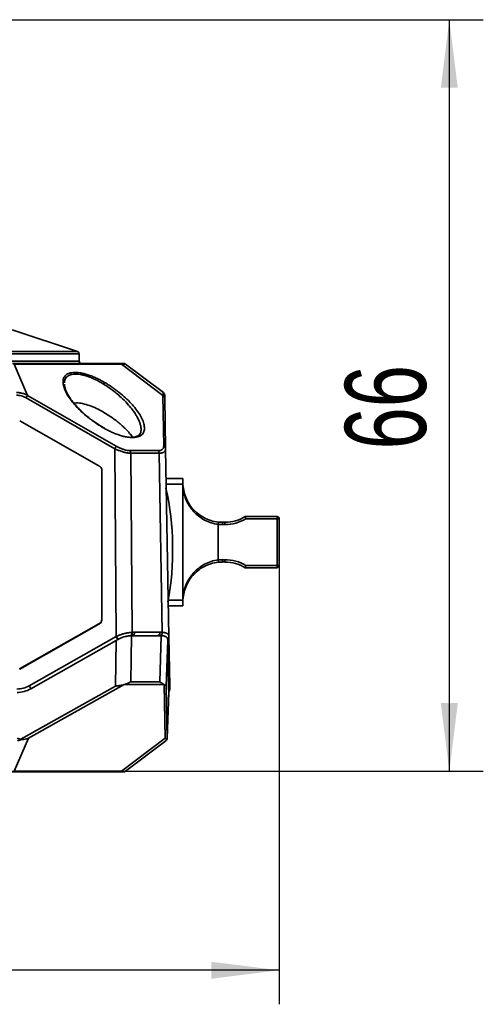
# Model space of a CAD drawing. Header units: millimetres. Extents: x 0 to 420, y 0 to 297.
# Tile 19 of 21: x 234 to 261, y 155 to 213. Entities that reach past the tile are written whole.
import ezdxf

# ---------------------------------------------------------------- set-up
doc = ezdxf.new("R2010")
doc.units = ezdxf.units.MM
doc.layers.add('标注层', color=150, linetype='Continuous')
doc.styles.add('SLDTEXTSTYLE2', font='TXT', dxfattribs={"width": 0.7})
doc.dimstyles.new('SLDDIMSTYLE0', dxfattribs={"dimtxt": 5.457031, "dimasz": 4, "dimexe": 0, "dimexo": 0.0625, "dimgap": 1.364258, "dimtad": 2, "dimdec": 0, "dimlfac": 1.5, "dimrnd": 1e-09, "dimzin": 12, "dimdsep": 46, "dimtxsty": 'SLDTEXTSTYLE2', "dimsah": 1, "dimcen": 0.09, "dimadec": 0, "dimazin": 3, "dimtfac": 1, "dimtdec": 3, "dimtofl": 0, "dimtmove": 0, "dimatfit": 3, "dimfxl": 1, "dimfrac": 2, "dimtolj": 1, "dimtzin": 12, "dimarcsym": 0})

# ---------------------------------------------------------------- blocks, each defined once
blk = doc.blocks.new('_D')
at = {"layer": '标注层'}
for p, q in [((249.087, 180.651), (249.087, 154.86)), ((162.681, 178.247), (162.681, 154.86)), ((249.087, 156.86), (162.681, 156.86))]:
    blk.add_line(p, q, dxfattribs=at)
for points in [[(162.681, 156.86), (166.681, 156.36), (166.681, 157.36)], [(249.087, 156.86), (245.087, 157.36), (245.087, 156.36)]]:
    blk.add_solid(points, dxfattribs=at)
at = {"layer": '标注层', "insert": (201.122, 162.999), "char_height": 4.7625, "attachment_point": 1, "style": 'SLDTEXTSTYLE2'}
blk.add_mtext('130', dxfattribs=at)
blk = doc.blocks.new('_D_1')
at = {"layer": '标注层'}
for p, q in [((218.236, 212.717), (261.087, 212.717)), ((259.087, 212.717), (259.087, 168.561)), ((211.818, 168.561), (261.087, 168.561))]:
    blk.add_line(p, q, dxfattribs=at)
for points in [[(259.087, 212.717), (258.587, 208.717), (259.587, 208.717)], [(259.087, 168.561), (259.587, 172.561), (258.587, 172.561)]]:
    blk.add_solid(points, dxfattribs=at)
at = {"layer": '标注层', "insert": (252.948, 187.464), "char_height": 4.7625, "attachment_point": 1, "rotation": 90, "style": 'SLDTEXTSTYLE2'}
blk.add_mtext('66', dxfattribs=at)

msp = doc.modelspace()

# ---------------------------------------------------------------- linework, layer by layer
at = {"color": 7, "linetype": 'Continuous', "lineweight": 35}
for p, q in [((237.23, 193.214), (233.372, 194.5)), ((237.321, 192.651), (237.321, 193.088)), ((239.713, 192.517), (233.402, 192.517)), ((233.49, 192.473), (234.285, 190.644)), ((239.801, 192.473), (233.49, 192.473)), ((242.241, 190.644), (239.801, 192.473)), ((240.041, 192.477), (242.27, 190.806)), ((236.457, 191.298), (236.461, 191.238)), ((239.414, 187.51), (234.197, 190.491)), ((239.503, 187.663), (234.285, 190.644)), ((242.241, 190.644), (242.293, 187.663)), ((242.352, 190.491), (242.404, 187.51)), ((233.821, 189.142), (238.485, 186.503)), ((233.821, 189.142), (233.821, 189.141)), ((238.485, 186.503), (233.821, 189.141)), ((239.494, 176.471), (239.414, 187.51)), ((242.404, 187.51), (242.597, 176.471)), ((241.965, 187.394), (240.306, 187.394)), ((240.359, 187.241), (240.435, 176.716)), ((242.019, 187.241), (240.359, 187.241)), ((242.202, 176.716), (242.019, 187.241)), ((238.485, 186.503), (238.485, 186.503)), ((238.654, 186.213), (238.654, 177.49)), ((243.421, 185.751), (242.421, 185.751)), ((242.421, 185.417), (243.418, 185.417)), ((243.421, 185.248), (243.421, 178.787)), ((248.954, 183.517), (247.087, 183.517)), ((248.954, 183.384), (248.954, 183.517)), ((245.496, 183.064), (245.496, 180.97)), ((245.754, 183.051), (245.754, 183.184)), ((245.886, 183.184), (245.754, 183.184)), ((245.754, 183.051), (245.886, 183.051)), ((245.886, 183.184), (245.886, 183.051)), ((247.124, 183.384), (248.954, 183.384)), ((248.954, 183.384), (248.954, 180.651)), ((249.087, 183.384), (248.954, 183.384)), ((249.087, 180.651), (249.087, 183.384)), ((245.886, 180.984), (245.754, 180.984)), ((245.754, 180.851), (245.754, 180.984)), ((245.754, 180.851), (245.886, 180.851)), ((245.886, 180.851), (245.886, 180.984)), ((247.087, 180.517), (248.954, 180.517)), ((248.954, 180.651), (247.124, 180.651)), ((248.954, 180.517), (248.954, 180.651)), ((248.954, 180.651), (249.087, 180.651)), ((242.565, 178.284), (243.421, 178.284)), ((238.485, 177.214), (233.817, 174.573)), ((238.485, 177.2), (233.82, 174.561)), ((238.485, 177.202), (234.357, 174.867)), ((238.485, 177.202), (234.357, 174.867)), ((238.485, 177.214), (238.485, 177.202)), ((238.485, 177.2), (238.485, 177.202)), ((239.494, 176.471), (234.379, 173.578)), ((240.357, 173.811), (240.397, 176.517)), ((240.426, 176.517), (242.121, 176.517)), ((242.069, 176.721), (240.568, 176.721)), ((242.15, 176.517), (242.057, 173.811)), ((242.647, 173.578), (242.597, 176.471)), ((234.477, 173.4), (239.49, 176.236)), ((239.49, 176.236), (239.451, 173.557)), ((242.438, 173.557), (242.53, 176.236)), ((242.53, 176.236), (242.58, 173.4)), ((233.817, 174.561), (234.357, 174.867)), ((234.33, 170.494), (239.964, 173.649)), ((240.005, 173.662), (242.303, 173.662)), ((242.057, 173.811), (240.357, 173.811)), ((242.322, 173.649), (242.379, 170.494)), ((239.451, 173.557), (233.894, 170.446)), ((242.494, 170.446), (242.438, 173.557)), ((242.502, 170.496), (242.596, 173.184)), ((233.49, 168.561), (234.33, 170.494)), ((242.379, 170.494), (239.801, 168.561)), ((240.041, 168.557), (242.422, 170.343)), ((233.194, 168.517), (239.921, 168.517)), ((239.801, 168.561), (233.49, 168.561))]:
    msp.add_line(p, q, dxfattribs=at)
at = {"color": 8, "linetype": 'Continuous', "lineweight": 35}
for p, q in [((237.321, 193.088), (207.988, 193.088)), ((237.23, 193.214), (208.079, 193.214)), ((207.988, 192.651), (237.321, 192.651)), ((243.418, 178.617), (242.532, 178.617))]:
    msp.add_line(p, q, dxfattribs=at)
at = {"color": 7, "linetype": 'Continuous', "lineweight": 35, "flags": 128}
for points in [[(245.496, 183.064), (245.499, 183.09), (245.501, 183.115), (245.504, 183.138), (245.506, 183.158), (245.508, 183.174), (245.509, 183.187), (245.51, 183.194), (245.51, 183.197)], [(245.51, 180.838), (245.51, 180.84), (245.509, 180.848), (245.508, 180.86), (245.506, 180.877), (245.504, 180.897), (245.501, 180.92), (245.499, 180.945), (245.496, 180.97)]]:
    msp.add_lwpolyline(points, dxfattribs=at)
at = {"color": 7, "linetype": 'Continuous', "lineweight": 35}
for centre, radius, start, end in [((237.188, 193.088), 0.133, 0, 71.56508), ((237.454, 192.651), 0.133, 180, 270), ((239.709, 192.398), 0.119, 39.1467, 88.08262), ((239.921, 192.317), 0.2, 53.1301, 90), ((244.986, 184.35), 12.414, 149.53737, 150.35153), ((242.18, 190.482), 0.173, 3.00766, 69.33251), ((242.15, 190.646), 0.2, 1, 53.1301), ((250.116, 181.42), 12.313, 149.53549, 150.35631), ((242.232, 187.501), 0.173, 3.00759, 69.33247), ((240.122, 187.244), 0.237, 359.22207, 39.09965), ((241.782, 187.244), 0.237, 359.22207, 39.09965), ((225.985, 181.562), 16.833, 349.58109, 12.42066), ((245.886, 185.517), 2.333, 270, 301.00272), ((248.954, 183.384), 0.133, 360, 90), ((245.754, 185.517), 2.333, 263.99427, 270), ((245.754, 178.517), 2.333, 90, 96.00573), ((245.886, 178.517), 2.333, 58.99728, 90), ((248.954, 180.651), 0.133, 270, 0), ((234.342, 173.498), 5.948, 28.03414, 29.99006), ((237.201, 175.115), 2.682, 26.2642, 30.57968), ((240.262, 176.683), 0.176, 285.14621, 10.72231), ((240.39, 176.693), 0.18, 281.61642, 8.79585), ((241.892, 176.693), 0.18, 281.61686, 8.79352), ((229.231, 170.607), 5.943, 28.03201, 29.98973), ((233.656, 174.851), 1.667, 270.32255, 299.49621), ((242.451, 173.384), 0.2, 312.57067, 1), ((242.302, 170.503), 0.2, 343.19899, 358)]:
    msp.add_arc(centre, radius, start, end, dxfattribs=at)
at = {"color": 8, "linetype": 'Continuous', "lineweight": 35}
for centre, radius, start, end in [((242.002, 176.701), 0.201, 294.07535, 4.27408), ((242.427, 176.481), 0.17, 300.47241, 359.19007), ((242.428, 176.472), 0.169, 301.08542, 359.63387), ((242.48, 173.579), 0.168, 306.34428, 359.58427)]:
    msp.add_arc(centre, radius, start, end, dxfattribs=at)
at = {"color": 7, "linetype": 'Continuous', "lineweight": 35}
for centre, major_axis, start_param, end_param in [((242.655, 174.851), (0.058, 1.667), 2.627822, 3.138122), ((240.422, 170.503), (6.752, 0.007), 3.141547, 3.399873)]:
    msp.add_ellipse(centre, major_axis=major_axis, ratio=0.029601, start_param=start_param, end_param=end_param, dxfattribs=at)
for points in [[(239.713, 192.517), (239.849, 192.517), (239.921, 192.517), (239.921, 192.517)], [(238.811, 191.404), (238.799, 191.386), (238.776, 191.346), (238.752, 191.305)], [(243.421, 185.517), (243.421, 185.527), (243.421, 185.536), (243.421, 185.545)], [(245.496, 183.064), (245.582, 183.055), (245.668, 183.051), (245.754, 183.051)], [(245.886, 183.051), (246.318, 183.051), (246.75, 183.167), (247.124, 183.384)], [(245.754, 180.984), (245.668, 180.984), (245.582, 180.979), (245.496, 180.97)], [(247.124, 180.651), (246.75, 180.868), (246.318, 180.984), (245.886, 180.984)], [(243.421, 178.489), (243.421, 178.499), (243.421, 178.508), (243.421, 178.517)], [(239.494, 176.471), (239.499, 176.474), (239.504, 176.476), (239.51, 176.479)], [(240.397, 176.517), (240.407, 176.517), (240.417, 176.517), (240.426, 176.517)], [(240.435, 176.716), (240.479, 176.719), (240.523, 176.721), (240.568, 176.721)], [(242.069, 176.721), (242.114, 176.721), (242.158, 176.719), (242.202, 176.716)], [(242.121, 176.517), (242.131, 176.517), (242.141, 176.517), (242.15, 176.517)], [(242.597, 176.479), (242.597, 176.476), (242.597, 176.474), (242.597, 176.471)], [(239.606, 176.301), (239.567, 176.279), (239.529, 176.258), (239.49, 176.236)], [(242.53, 176.236), (242.53, 176.258), (242.528, 176.279), (242.524, 176.301)], [(233.656, 173.387), (233.908, 173.387), (234.159, 173.453), (234.379, 173.578)], [(239.964, 173.649), (239.978, 173.653), (239.991, 173.658), (240.005, 173.662)], [(242.303, 173.662), (242.31, 173.658), (242.316, 173.653), (242.322, 173.649)], [(242.647, 173.578), (242.65, 173.453), (242.651, 173.387), (242.651, 173.387)], [(233.959, 170.416), (233.869, 170.386), (233.778, 170.362), (233.687, 170.343)], [(233.894, 170.446), (233.919, 170.443), (233.943, 170.432), (233.959, 170.416)], [(233.959, 170.416), (234.09, 170.431), (234.214, 170.455), (234.33, 170.494)], [(242.482, 170.416), (242.463, 170.431), (242.425, 170.455), (242.379, 170.494)], [(242.482, 170.416), (242.468, 170.386), (242.447, 170.362), (242.422, 170.343)], [(242.494, 170.446), (242.493, 170.443), (242.49, 170.432), (242.482, 170.416)], [(239.801, 168.561), (239.848, 168.535), (239.89, 168.519), (239.929, 168.517)], [(239.929, 168.517), (239.926, 168.517), (239.924, 168.517), (239.921, 168.517)], [(239.929, 168.517), (239.97, 168.519), (240.009, 168.533), (240.041, 168.557)]]:
    msp.add_open_spline(points, degree=3, dxfattribs=at)
for points, knots in [([(240.041, 192.477), (240.04, 192.478), (240.037, 192.479), (240.023, 192.48), (240.003, 192.48), (239.977, 192.48), (239.943, 192.479), (239.902, 192.478), (239.855, 192.476), (239.819, 192.474), (239.801, 192.473)], [0, 0, 0, 0, 0.124906, 0.248648, 0.37182, 0.495024, 0.61886, 0.743922, 0.870785, 1, 1, 1, 1]), ([(238.811, 188.697), (238.773, 188.718), (238.697, 188.761), (238.584, 188.828), (238.473, 188.898), (238.362, 188.969), (238.252, 189.044), (238.143, 189.121), (238.035, 189.2), (237.828, 189.357), (237.537, 189.601), (237.195, 189.934), (236.901, 190.27), (236.662, 190.604), (236.485, 190.927), (236.38, 191.233), (236.357, 191.51), (236.433, 191.747), (236.622, 191.92), (236.934, 192.005), (237.281, 191.988), (237.59, 191.925), (237.831, 191.855), (238.079, 191.765), (238.325, 191.659), (238.571, 191.539), (238.73, 191.45), (238.811, 191.404)], [0, 0, 0, 0, 0.014982, 0.030034, 0.045183, 0.06046, 0.075893, 0.09151, 0.107336, 0.123399, 0.18425, 0.246252, 0.307938, 0.369273, 0.432105, 0.493091, 0.555558, 0.618482, 0.681949, 0.745854, 0.809879, 0.84152, 0.873805, 0.905056, 0.937185, 0.968168, 1, 1, 1, 1]), ([(237.621, 189.554), (237.436, 189.73), (237.067, 190.08), (236.722, 190.555), (236.511, 190.945), (236.477, 191.143), (236.459, 191.244)], [0, 0, 0, 0, 0.294087, 0.585838, 0.788262, 1, 1, 1, 1]), ([(238.811, 191.404), (238.848, 191.383), (238.923, 191.339), (239.033, 191.271), (239.142, 191.2), (239.251, 191.128), (239.358, 191.053), (239.464, 190.976), (239.57, 190.897), (239.77, 190.74), (240.052, 190.498), (240.381, 190.169), (240.662, 189.838), (240.889, 189.512), (241.055, 189.197), (241.151, 188.899), (241.168, 188.631), (241.09, 188.405), (240.909, 188.239), (240.614, 188.154), (240.286, 188.163), (239.992, 188.217), (239.762, 188.279), (239.523, 188.361), (239.285, 188.459), (239.045, 188.571), (238.89, 188.655), (238.811, 188.697)], [0, 0, 0, 0, 0.015244, 0.030556, 0.045963, 0.061494, 0.077175, 0.093033, 0.109094, 0.125381, 0.186992, 0.249619, 0.311783, 0.373502, 0.436474, 0.497583, 0.561483, 0.622405, 0.685226, 0.748279, 0.81141, 0.842694, 0.874571, 0.905585, 0.937441, 0.968308, 1, 1, 1, 1]), ([(233.637, 190.806), (233.667, 190.806), (233.727, 190.806), (233.818, 190.797), (233.91, 190.782), (234.004, 190.759), (234.098, 190.728), (234.193, 190.691), (234.254, 190.66), (234.285, 190.644)], [0, 0, 0, 0, 0.131707, 0.266797, 0.405486, 0.547973, 0.694443, 0.845067, 1, 1, 1, 1]), ([(234.197, 190.491), (234.174, 190.503), (234.13, 190.528), (234.06, 190.56), (233.99, 190.587), (233.897, 190.617), (233.779, 190.644), (233.684, 190.647), (233.637, 190.649)], [0, 0, 0, 0, 0.131088, 0.260397, 0.38839, 0.515542, 0.759908, 1, 1, 1, 1]), ([(242.241, 190.644), (242.242, 190.66), (242.246, 190.691), (242.251, 190.728), (242.256, 190.759), (242.26, 190.782), (242.264, 190.797), (242.267, 190.806), (242.269, 190.806), (242.27, 190.806)], [0, 0, 0, 0, 0.154924, 0.305541, 0.452008, 0.594496, 0.733187, 0.868283, 1, 1, 1, 1]), ([(242.349, 190.649), (242.349, 190.649), (242.35, 190.648), (242.35, 190.64), (242.35, 190.627), (242.35, 190.604), (242.351, 190.563), (242.352, 190.515), (242.352, 190.491)], [0, 0, 0, 0, 0.117847, 0.237525, 0.359616, 0.484668, 0.73667, 1, 1, 1, 1]), ([(238.752, 189.655), (238.613, 189.732), (238.342, 189.88), (237.921, 190.052), (237.521, 190.165), (237.207, 190.211), (237.066, 190.188), (237.02, 190.181)], [0, 0, 0, 0, 0.227736, 0.445063, 0.668708, 0.891171, 1, 1, 1, 1]), ([(238.814, 188.706), (238.57, 188.853), (238.158, 189.101), (237.814, 189.392), (237.674, 189.51)], [0, 0, 0, 0, 0.591172, 1, 1, 1, 1]), ([(240.469, 188.186), (240.41, 188.261), (240.288, 188.417), (240.074, 188.643), (239.848, 188.86), (239.615, 189.06), (239.265, 189.336), (238.962, 189.524), (238.752, 189.655)], [0, 0, 0, 0, 0.145422, 0.302509, 0.437157, 0.569499, 0.700782, 1, 1, 1, 1]), ([(240.964, 188.602), (240.951, 188.517), (240.929, 188.383), (240.778, 188.249), (240.575, 188.178), (240.284, 188.164), (240.032, 188.221), (239.908, 188.249)], [0, 0, 0, 0, 0.2715142, 0.4336056, 0.6132887, 0.8110958, 1, 1, 1, 1]), ([(240.359, 187.241), (240.338, 187.241), (240.296, 187.242), (240.229, 187.248), (240.158, 187.258), (240.084, 187.272), (240.006, 187.289), (239.9, 187.317), (239.763, 187.362), (239.59, 187.428), (239.474, 187.482), (239.414, 187.51)], [0, 0, 0, 0, 0.079162, 0.158805, 0.23909, 0.32018, 0.402229, 0.485388, 0.647764, 0.819047, 1, 1, 1, 1]), ([(239.503, 187.663), (239.527, 187.649), (239.577, 187.621), (239.651, 187.583), (239.724, 187.548), (239.796, 187.517), (239.867, 187.488), (239.96, 187.455), (240.071, 187.423), (240.196, 187.398), (240.269, 187.395), (240.306, 187.394)], [0, 0, 0, 0, 0.090942, 0.179618, 0.266428, 0.351795, 0.436168, 0.520008, 0.683141, 0.841649, 1, 1, 1, 1]), ([(241.965, 187.394), (242.07, 187.394), (242.154, 187.418), (242.266, 187.51), (242.294, 187.578), (242.293, 187.663)], [0, 0, 0, 0, 0.5, 0.5, 1, 1, 1, 1]), ([(242.404, 187.51), (242.404, 187.496), (242.403, 187.468), (242.395, 187.429), (242.381, 187.394), (242.361, 187.363), (242.337, 187.335), (242.302, 187.306), (242.253, 187.279), (242.185, 187.258), (242.108, 187.244), (242.048, 187.242), (242.019, 187.241)], [0, 0, 0, 0, 0.091749, 0.181001, 0.267841, 0.352361, 0.434659, 0.514843, 0.639079, 0.760999, 0.881125, 1, 1, 1, 1]), ([(238.485, 186.503), (238.498, 186.495), (238.523, 186.48), (238.556, 186.451), (238.585, 186.418), (238.618, 186.369), (238.648, 186.301), (238.652, 186.242), (238.654, 186.213)], [0, 0, 0, 0, 0.125666, 0.249495, 0.373703, 0.500488, 0.749498, 1, 1, 1, 1]), ([(238.485, 186.503), (238.498, 186.495), (238.523, 186.48), (238.556, 186.451), (238.585, 186.418), (238.618, 186.369), (238.648, 186.301), (238.652, 186.242), (238.654, 186.213)], [0, 0, 0, 0, 0.125666, 0.249495, 0.373703, 0.500488, 0.749498, 1, 1, 1, 1]), ([(243.421, 185.751), (243.421, 185.751), (243.421, 185.731), (243.421, 185.658), (243.421, 185.606), (243.421, 185.545)], [0, 0, 0, 0, 0.5, 0.5, 1, 1, 1, 1]), ([(243.421, 185.545), (243.42, 185.531), (243.419, 185.504), (243.418, 185.461), (243.418, 185.432), (243.418, 185.417)], [0, 0, 0, 0, 0.337844, 0.670469, 1, 1, 1, 1]), ([(243.418, 185.417), (243.418, 185.389), (243.42, 185.333), (243.42, 185.276), (243.421, 185.248)], [0, 0, 0, 0, 0.498151, 1, 1, 1, 1]), ([(245.51, 183.197), (245.355, 183.213), (245.205, 183.244), (244.916, 183.334), (244.777, 183.394), (244.521, 183.531), (244.401, 183.611), (244.184, 183.786), (244.086, 183.88), (243.91, 184.082), (243.831, 184.19), (243.692, 184.417), (243.633, 184.536), (243.534, 184.787), (243.493, 184.921), (243.437, 185.209), (243.421, 185.362), (243.421, 185.517)], [0, 0, 0, 0, 0.125, 0.125, 0.25, 0.25, 0.375, 0.375, 0.5, 0.5, 0.625, 0.625, 0.75, 0.75, 0.875, 0.875, 1, 1, 1, 1]), ([(243.421, 185.248), (243.436, 185.099), (243.464, 184.957), (243.537, 184.692), (243.582, 184.569), (243.743, 184.214), (243.885, 183.997), (244.233, 183.615), (244.444, 183.445), (244.811, 183.25), (244.942, 183.195), (245.212, 183.11), (245.351, 183.08), (245.496, 183.064)], [0, 0, 0, 0, 0.125, 0.125, 0.25, 0.25, 0.5, 0.5, 0.75, 0.75, 0.875, 0.875, 1, 1, 1, 1]), ([(247.087, 183.517), (247.088, 183.517), (247.088, 183.516), (247.09, 183.508), (247.093, 183.496), (247.099, 183.475), (247.109, 183.439), (247.118, 183.404), (247.124, 183.384)], [0, 0, 0, 0, 0.118743, 0.241615, 0.368923, 0.500944, 0.70637, 1, 1, 1, 1]), ([(245.496, 180.97), (245.351, 180.954), (245.212, 180.925), (244.942, 180.84), (244.811, 180.784), (244.444, 180.589), (244.233, 180.42), (243.885, 180.037), (243.743, 179.82), (243.582, 179.466), (243.537, 179.342), (243.464, 179.078), (243.436, 178.935), (243.421, 178.787)], [0, 0, 0, 0, 0.125, 0.125, 0.25, 0.25, 0.5, 0.5, 0.75, 0.75, 0.875, 0.875, 1, 1, 1, 1]), ([(243.421, 178.517), (243.421, 178.672), (243.437, 178.826), (243.493, 179.114), (243.534, 179.248), (243.633, 179.499), (243.692, 179.618), (243.831, 179.845), (243.91, 179.953), (244.086, 180.154), (244.184, 180.249), (244.401, 180.423), (244.521, 180.503), (244.777, 180.641), (244.916, 180.7), (245.205, 180.79), (245.355, 180.822), (245.51, 180.838)], [0, 0, 0, 0, 0.125, 0.125, 0.25, 0.25, 0.375, 0.375, 0.5, 0.5, 0.625, 0.625, 0.75, 0.75, 0.875, 0.875, 1, 1, 1, 1]), ([(247.087, 180.517), (247.088, 180.518), (247.088, 180.519), (247.09, 180.526), (247.093, 180.539), (247.098, 180.555), (247.103, 180.573), (247.108, 180.591), (247.114, 180.616), (247.12, 180.636), (247.124, 180.651)], [0, 0, 0, 0, 0.117653, 0.239975, 0.367275, 0.49984, 0.604464, 0.705551, 0.793213, 1, 1, 1, 1]), ([(243.421, 178.787), (243.42, 178.758), (243.42, 178.702), (243.418, 178.645), (243.418, 178.617)], [0, 0, 0, 0, 0.501849, 1, 1, 1, 1]), ([(243.418, 178.617), (243.418, 178.603), (243.418, 178.574), (243.419, 178.531), (243.42, 178.503), (243.421, 178.489)], [0, 0, 0, 0, 0.3295313, 0.6621562, 1, 1, 1, 1]), ([(243.421, 178.489), (243.421, 178.429), (243.421, 178.376), (243.421, 178.304), (243.421, 178.284), (243.421, 178.284)], [0, 0, 0, 0, 0.5, 0.5, 1, 1, 1, 1]), ([(238.485, 177.214), (238.536, 177.243), (238.579, 177.285), (238.639, 177.387), (238.654, 177.445), (238.654, 177.504)], [0, 0, 0, 0, 0.5, 0.5, 1, 1, 1, 1]), ([(238.654, 177.492), (238.654, 177.433), (238.638, 177.375), (238.579, 177.274), (238.536, 177.231), (238.485, 177.202)], [0, 0, 0, 0, 0.5, 0.5, 1, 1, 1, 1]), ([(238.654, 177.49), (238.654, 177.476), (238.653, 177.446), (238.644, 177.403), (238.63, 177.362), (238.603, 177.309), (238.559, 177.249), (238.51, 177.216), (238.485, 177.2)], [0, 0, 0, 0, 0.125674, 0.249509, 0.373721, 0.500509, 0.749515, 1, 1, 1, 1]), ([(239.51, 176.479), (239.537, 176.491), (239.591, 176.517), (239.674, 176.55), (239.759, 176.581), (239.845, 176.609), (239.933, 176.634), (240.02, 176.655), (240.107, 176.674), (240.193, 176.689), (240.277, 176.701), (240.359, 176.711), (240.409, 176.714), (240.435, 176.716)], [0, 0, 0, 0, 0.083684, 0.168428, 0.254373, 0.341654, 0.430398, 0.520727, 0.612759, 0.706602, 0.802359, 0.900128, 1, 1, 1, 1]), ([(240.397, 176.517), (240.377, 176.516), (240.338, 176.515), (240.275, 176.511), (240.212, 176.504), (240.148, 176.494), (240.084, 176.482), (239.996, 176.462), (239.881, 176.428), (239.741, 176.373), (239.651, 176.325), (239.606, 176.301)], [0, 0, 0, 0, 0.090251, 0.17766, 0.262329, 0.344367, 0.423896, 0.50105, 0.668708, 0.834462, 1, 1, 1, 1]), ([(242.524, 176.301), (242.522, 176.314), (242.517, 176.338), (242.504, 176.371), (242.488, 176.4), (242.468, 176.426), (242.443, 176.449), (242.404, 176.473), (242.346, 176.496), (242.26, 176.512), (242.188, 176.515), (242.15, 176.517)], [0, 0, 0, 0, 0.0830749, 0.1660332, 0.2490893, 0.3324571, 0.416348, 0.5009693, 0.656859, 0.8228962, 1, 1, 1, 1]), ([(242.202, 176.716), (242.223, 176.715), (242.264, 176.712), (242.32, 176.704), (242.371, 176.695), (242.415, 176.683), (242.455, 176.67), (242.489, 176.653), (242.518, 176.635), (242.542, 176.615), (242.562, 176.592), (242.577, 176.567), (242.587, 176.54), (242.594, 176.511), (242.596, 176.489), (242.597, 176.479)], [0, 0, 0, 0, 0.084648, 0.167779, 0.24945, 0.329717, 0.40864, 0.486284, 0.562716, 0.638005, 0.712226, 0.785454, 0.85777, 0.929257, 1, 1, 1, 1]), ([(239.451, 173.557), (239.478, 173.56), (239.53, 173.567), (239.602, 173.576), (239.664, 173.585), (239.716, 173.592), (239.784, 173.604), (239.867, 173.621), (239.933, 173.64), (239.964, 173.649)], [0, 0, 0, 0, 0.15473, 0.291062, 0.409, 0.50855, 0.589727, 0.802764, 1, 1, 1, 1]), ([(240.005, 173.662), (240.031, 173.67), (240.084, 173.686), (240.163, 173.717), (240.257, 173.759), (240.319, 173.791), (240.357, 173.811)], [0, 0, 0, 0, 0.196762, 0.407733, 0.641198, 1, 1, 1, 1]), ([(242.057, 173.811), (242.076, 173.8), (242.111, 173.78), (242.155, 173.754), (242.189, 173.733), (242.224, 173.71), (242.263, 173.686), (242.29, 173.67), (242.303, 173.662)], [0, 0, 0, 0, 0.195086, 0.358836, 0.49125, 0.592337, 0.803248, 1, 1, 1, 1]), ([(242.322, 173.649), (242.332, 173.642), (242.354, 173.627), (242.382, 173.609), (242.407, 173.591), (242.43, 173.574), (242.435, 173.563), (242.438, 173.557)], [0, 0, 0, 0, 0.1525975, 0.3189823, 0.4993908, 0.7071478, 1, 1, 1, 1])]:
    msp.add_open_spline(points, degree=3, knots=knots, dxfattribs=at)
at = {"color": 8, "linetype": 'Continuous', "lineweight": 35}
for points, knots in [([(238.752, 191.305), (238.592, 191.397), (238.288, 191.571), (237.892, 191.735), (237.593, 191.827), (237.301, 191.889), (236.979, 191.905), (236.685, 191.821), (236.535, 191.681), (236.473, 191.535), (236.445, 191.452), (236.45, 191.395), (236.451, 191.383)], [0, 0, 0, 0, 0.14836, 0.281965, 0.355301, 0.426755, 0.565965, 0.702956, 0.849218, 0.913641, 0.981978, 1, 1, 1, 1]), ([(240.956, 188.584), (240.958, 188.657), (240.96, 188.782), (240.903, 188.989), (240.824, 189.192), (240.72, 189.391), (240.595, 189.595), (240.442, 189.812), (240.205, 190.104), (239.907, 190.413), (239.585, 190.706), (239.296, 190.936), (239.022, 191.134), (238.839, 191.25), (238.752, 191.305)], [0, 0, 0, 0, 0.094992, 0.163009, 0.238112, 0.320411, 0.376496, 0.451727, 0.546208, 0.676886, 0.77253, 0.855378, 0.931179, 1, 1, 1, 1]), ([(238.811, 188.697), (238.813, 188.701), (238.816, 188.708), (238.817, 188.711), (238.815, 188.707), (238.813, 188.705)], [0, 0, 0, 0, 0.344047, 0.687907, 1, 1, 1, 1])]:
    msp.add_open_spline(points, degree=3, knots=knots, dxfattribs=at)

# ---------------------------------------------------------------- dimensions: what is measured, and where the dimension line sits
at = {"layer": '标注层'}
for base, p1, p2, angle, picture, middle in [((259.087, 168.561), (218.236, 212.717), (211.818, 168.561), 90, '_D_1', (259.087, 190.639)), ((162.681, 156.86), (249.087, 180.651), (162.681, 178.247), 0, '_D', (205.884, 156.86))]:
    dim = msp.add_linear_dim(base=base, p1=p1, p2=p2, angle=angle, dimstyle='SLDDIMSTYLE0', dxfattribs=at)
    dim.commit()
    dim.dimension.update_dxf_attribs({"geometry": picture, "text_midpoint": middle, "dimtype": 160})

doc.saveas('drawing.dxf')
